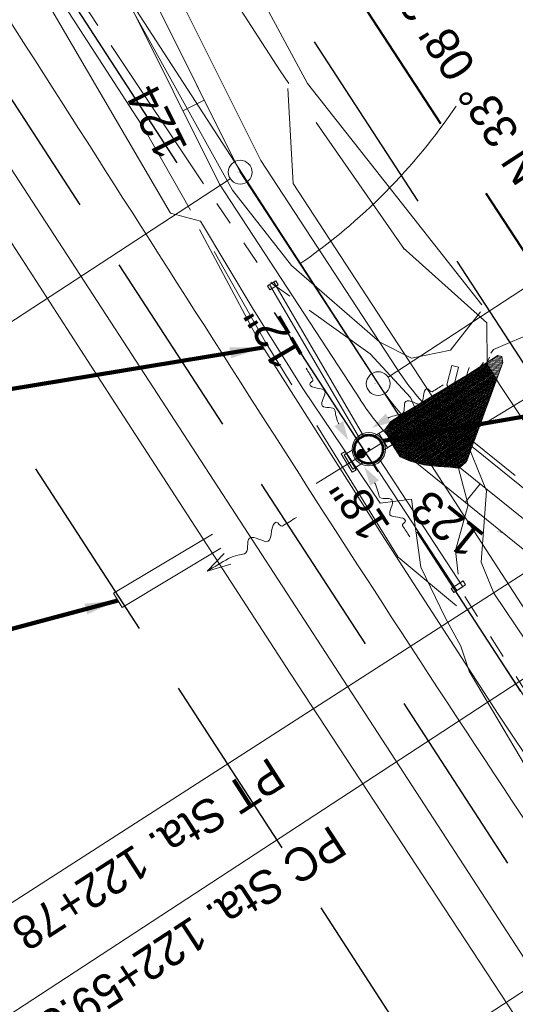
# Model space of a CAD drawing. Header units: feet. Extents: x 2433273 to 2447442, y 555003 to 575201.
# Tile 62 of 226: x 2438752 to 2438856, y 562594 to 562801. Entities that reach past the tile are written whole.
import ezdxf
from ezdxf.enums import TextEntityAlignment as Align

# ---------------------------------------------------------------- set-up
doc = ezdxf.new("R2010")
doc.units = ezdxf.units.FT
doc.header["$LTSCALE"] = 50
doc.header["$MEASUREMENT"] = 0
for name, pattern in [('cl20', [100, 5, -5, 80, -5, 5]), ('cl50', [100, 7.5, -7.5, 70, -7.5, 7.5]), ('constlimit', [0.85, 0.65, -0.1, -0.1]), ('DGN Style 1', [291.026069, 0.484236, -290.541832]), ('DGN Style 2', [484.236387, 290.541832, -193.694555]), ('DGN Style 3', [677.930942, 484.236387, -193.694555]), ('DGN Style 4', [775.262456, 387.38911, -193.694555, 0.484236, -193.694555]), ('DGN Style 5', [338.965471, 145.270916, -193.694555]), ('DGN Style 6', [921.017609, 0.484236, -193.694555, 338.965471, -193.694555, 0.484236, -193.694555]), ('DGN Style 7', [968.472775, 435.812749, -193.694555, 145.270916, -193.694555]), ('drainage01', [1.6, 0.85, -0.75]), ('esmtshpr', [5.35, 1, -0.175, -0.175, 4]), ('esmtuex', [4.65, 0.8, -0.275, -0.275, 0.8, -0.3, 0.8, -0.3, 0.8, -0.3]), ('fencepr', [1, 0.925, 0.075]), ('rowex', [4.85, 0.8, -0.375, -0.375, 0.8, -0.3, 0.8, -0.3, 0.8, -0.3]), ('stream', [1.4, 0.7, -0.1, 0.1, -0.1, 0.1, -0.1, 0.1, -0.1]), ('treert', [0.3, -0.15, -0.15])]:
    doc.linetypes.add(name, pattern=pattern)
for name, color, linetype, lineweight in [('DR_P_Cells', 151, 'Continuous', 0), ('DR_P_Cells (Construction)', 151, 'Continuous', 0), ('DR_P_Flow_Arrow', 151, 'Continuous', 13), ('DR_P_Headwall', 120, 'Continuous', 13), ('DR_P_Storm_Sewer', 151, 'Continuous', 13), ('DR_P_Text', 7, 'Continuous', 13), ('DR_X_Culvert', 4, 'DGN Style 1', 0), ('DR_X_Ditch', 133, 'stream', 0), ('DR_X_Flow_Arrow', 151, 'Continuous', 0), ('EV_Ecological_Wetlands', 151, 'stream', 13), ('GE_P_CL_50', 7, 'cl50', 13), ('GK_Drainage_Nodes (Construction)', 7, 'Continuous', 53), ('PV_P_Bikeway', 193, 'Continuous', 13), ('PV_X_EOP', 7, 'DGN Style 3', 0), ('RD_P_Fence', 230, 'fencepr', 13), ('RD_X_GR_Lt', 97, 'Continuous', 0), ('RW_P_Const_Limits', 120, 'constlimit', 0), ('RW_P_Esmt_SH', 193, 'esmtshpr', 40), ('RW_X_CL_20', 6, 'cl20', 0), ('RW_X_Esmt_U', 6, 'esmtuex', 30), ('RW_X_Fee_RW', 6, 'rowex', 30), ('SV_X_Break_Lines', 4, 'DGN Style 2', 0), ('SV_X_Text', 7, 'Continuous', 0), ('UT_X_Overhead_Electric', 1, 'Continuous', 0), ('VG_X_Tree_Line_Rt', 3, 'treert', 0)]:
    doc.layers.add(name, color=color, linetype=linetype, lineweight=lineweight)
doc.layers.add('GK_Visualization', color=30, linetype='Continuous', lineweight=13, plot=False)
doc.styles.add('Slanted-Normal LS 0.50', font='font31.shx', dxfattribs={"height": 0.14})
doc.styles.add('Slanted-Normal LS 0.50_0', font='font31.shx')
doc.styles.add('Style-font30', font='font30.shx')
doc.styles.add('Style-font31', font='font31.shx')
doc.dimstyles.new('Dec-0  Slanted', dxfattribs={"dimscale": 50, "dimtxt": 0.14, "dimasz": 0.14, "dimexe": 0.07, "dimexo": 0.07, "dimgap": 0.07, "dimtad": 1, "dimdec": 0, "dimzin": 3, "dimdsep": 46, "dimtxsty": 'Slanted-Normal LS 0.50_0', "dimcen": 0.09, "dimclrd": 97, "dimclre": 97, "dimclrt": 7, "dimadec": 0, "dimazin": 3, "dimtfac": 1, "dimtdec": 0, "dimtofl": 0, "dimtmove": 1, "dimatfit": 1, "dimfxl": 1, "dimtzin": 3, "dimlwd": 0, "dimlwe": 0, "dimarcsym": 0})

# ---------------------------------------------------------------- blocks, each defined once
blk = doc.blocks.new('X_26')
at = {"layer": 'GK_Visualization', "color": 1, "linetype": 'Continuous', "lineweight": 0}
for p, q in [((-0.07, -0.07), (0.07, 0.07)), ((-0.07, 0.07), (0.07, -0.07))]:
    blk.add_line(p, q, dxfattribs=at)
blk = doc.blocks.new('X_27')
at = {"layer": 'GK_Visualization', "color": 1, "linetype": 'Continuous', "lineweight": 0}
for p, q in [((-0.07, -0.07), (0.07, 0.07)), ((-0.07, 0.07), (0.07, -0.07))]:
    blk.add_line(p, q, dxfattribs=at)
blk = doc.blocks.new('X_57')
at = {"layer": 'GK_Visualization', "color": 1, "linetype": 'Continuous', "lineweight": 0}
for p, q in [((-0.07, -0.07), (0.07, 0.07)), ((-0.07, 0.07), (0.07, -0.07))]:
    blk.add_line(p, q, dxfattribs=at)
blk = doc.blocks.new('DFL-X_16')
at = {"layer": 'DR_X_Flow_Arrow', "color": 151, "linetype": 'Continuous', "lineweight": 0, "flags": 128}
blk.add_lwpolyline([(-0.08, -0.0214), (0, 0), (-0.08, 0.0215)], dxfattribs=at)
at = {"layer": 'DR_X_Flow_Arrow', "color": 151, "linetype": 'Continuous', "lineweight": 0}
blk.add_open_spline([(0, 0), (-0.0277, 0.0001), (-0.0554, 0.0002), (-0.0831, 0.0003), (-0.0943, 0.0003), (-0.1051, 0.005), (-0.116, 0.0078), (-0.1231, 0.0095), (-0.1298, 0.0131), (-0.1368, 0.015), (-0.1547, 0.0198), (-0.1638, -0.0202), (-0.1793, -0.0217), (-0.1968, -0.0235), (-0.2129, 0.0182), (-0.2278, 0.0195), (-0.2439, 0.0209), (-0.2648, -0.0281), (-0.2838, -0.0217), (-0.2906, -0.0195), (-0.2867, 0.0007), (-0.2951, 0.0006), (-0.3134, 0.0004), (-0.3317, 0.0002), (-0.35, 0)], degree=3, knots=[0, 0, 0, 0, 0.203531, 0.203531, 0.203531, 0.286234, 0.286234, 0.286234, 0.340272, 0.340272, 0.340272, 0.477755, 0.477755, 0.477755, 0.633727, 0.633727, 0.633727, 0.804111, 0.804111, 0.804111, 0.865463, 0.865463, 0.865463, 1, 1, 1, 1], dxfattribs=at)
blk = doc.blocks.new('X_158')
at = {"layer": 'GK_Visualization', "color": 1, "linetype": 'Continuous', "lineweight": 0}
for p, q in [((-0.07, -0.07), (0.07, 0.07)), ((-0.07, 0.07), (0.07, -0.07))]:
    blk.add_line(p, q, dxfattribs=at)
blk = doc.blocks.new('X_159')
at = {"layer": 'GK_Visualization', "color": 1, "linetype": 'Continuous', "lineweight": 0}
for p, q in [((-0.07, -0.07), (0.07, 0.07)), ((-0.07, 0.07), (0.07, -0.07))]:
    blk.add_line(p, q, dxfattribs=at)
blk = doc.blocks.new('SURVPN-CROSS_99')
at = {"layer": 'GK_Visualization', "color": 30, "linetype": 'Continuous', "lineweight": 0}
for p, q in [((0.07, 0), (-0.07, 0)), ((0, 0.07), (0, -0.07))]:
    blk.add_line(p, q, dxfattribs=at)
blk = doc.blocks.new('SURVPN-CROSS_100')
at = {"layer": 'GK_Visualization', "color": 30, "linetype": 'Continuous', "lineweight": 0}
for p, q in [((0.07, 0), (-0.07, 0)), ((0, 0.07), (0, -0.07))]:
    blk.add_line(p, q, dxfattribs=at)
blk = doc.blocks.new('SURVPN-CROSS_101')
at = {"layer": 'GK_Visualization', "color": 30, "linetype": 'Continuous', "lineweight": 0}
for p, q in [((0.07, 0), (-0.07, 0)), ((0, 0.07), (0, -0.07))]:
    blk.add_line(p, q, dxfattribs=at)
blk = doc.blocks.new('SURVPN-CROSS_102')
at = {"layer": 'GK_Visualization', "color": 30, "linetype": 'Continuous', "lineweight": 0}
for p, q in [((0.07, 0), (-0.07, 0)), ((0, 0.07), (0, -0.07))]:
    blk.add_line(p, q, dxfattribs=at)
blk = doc.blocks.new('DFL-P_4')
at = {"layer": 'DR_P_Flow_Arrow', "color": 151, "linetype": 'Continuous', "lineweight": 13}
blk.add_open_spline([(-0.0799, 0.0002), (-0.081, 0.0002), (-0.082, 0.0002), (-0.0831, 0.0002), (-0.0943, 0.0003), (-0.1051, 0.005), (-0.116, 0.0077), (-0.1231, 0.0095), (-0.1298, 0.0131), (-0.1368, 0.015), (-0.1547, 0.0198), (-0.1638, -0.0202), (-0.1792, -0.0218), (-0.1968, -0.0235), (-0.2129, 0.0182), (-0.2277, 0.0195), (-0.244, 0.0209), (-0.2647, -0.0282), (-0.2838, -0.0218), (-0.2906, -0.0194), (-0.2867, 0.0007), (-0.2951, 0.0006), (-0.3134, 0.0004), (-0.3317, 0.0002), (-0.35, 0)], degree=3, knots=[0, 0, 0, 0, 0.009646, 0.009646, 0.009646, 0.112481, 0.112481, 0.112481, 0.179673, 0.179673, 0.179673, 0.350625, 0.350625, 0.350625, 0.544565, 0.544565, 0.544565, 0.756426, 0.756426, 0.756426, 0.832712, 0.832712, 0.832712, 1, 1, 1, 1], dxfattribs=at)
at = {"layer": 'DR_P_Flow_Arrow', "color": 151, "linetype": 'Continuous', "lineweight": 0, "extrusion": (0, 0, -1)}
blk.add_solid([(0.08, 0.0215), (0, 0), (0.08, -0.0214)], dxfattribs=at)
blk = doc.blocks.new('DFL-P_5')
at = {"layer": 'DR_P_Flow_Arrow', "color": 151, "linetype": 'Continuous', "lineweight": 13}
blk.add_open_spline([(-0.0799, 0.0002), (-0.081, 0.0002), (-0.082, 0.0002), (-0.0831, 0.0002), (-0.0943, 0.0003), (-0.1051, 0.005), (-0.116, 0.0078), (-0.1231, 0.0095), (-0.1298, 0.0131), (-0.1368, 0.015), (-0.1547, 0.0198), (-0.1638, -0.0202), (-0.1793, -0.0218), (-0.1968, -0.0235), (-0.2129, 0.0182), (-0.2278, 0.0195), (-0.2439, 0.0209), (-0.2651, -0.0279), (-0.2838, -0.0218), (-0.2905, -0.0195), (-0.2867, 0.0007), (-0.2951, 0.0006), (-0.3134, 0.0004), (-0.3317, 0.0002), (-0.35, 0)], degree=3, knots=[0, 0, 0, 0, 0.009646, 0.009646, 0.009646, 0.112481, 0.112481, 0.112481, 0.179673, 0.179673, 0.179673, 0.350625, 0.350625, 0.350625, 0.544565, 0.544565, 0.544565, 0.756426, 0.756426, 0.756426, 0.832712, 0.832712, 0.832712, 1, 1, 1, 1], dxfattribs=at)
at = {"layer": 'DR_P_Flow_Arrow', "color": 151, "linetype": 'Continuous', "lineweight": 0, "extrusion": (0, 0, -1)}
blk.add_solid([(0.08, 0.0215), (0, 0), (0.08, -0.0214)], dxfattribs=at)
blk = doc.blocks.new('MH3-72D-P')
at = {"layer": 'DR_P_Cells', "linetype": 'Continuous', "lineweight": 0}
h = blk.add_hatch(color=151, dxfattribs=at)
edge = h.paths.add_edge_path()
edge.add_arc((0, -1.83), 1, 0, 360)
at = {"layer": 'DR_P_Cells', "color": 151, "linetype": 'Continuous', "lineweight": 13}
blk.add_circle((0, 0), 3.5, dxfattribs=at)
at = {"layer": 'DR_P_Cells (Construction)', "color": 20, "linetype": 'drainage01', "lineweight": 0}
blk.add_circle((0, 0), 3, dxfattribs=at)
at = {"layer": 'GK_Drainage_Nodes (Construction)', "color": 61, "linetype": 'DGN Style 6', "lineweight": 53}
blk.add_circle((0, 0), 3, dxfattribs=at)
at = {"layer": 'GK_Drainage_Nodes (Construction)', "color": 21, "linetype": 'DGN Style 2', "lineweight": 53}
blk.add_point((0, 3), dxfattribs=at)
at = {"layer": 'GK_Drainage_Nodes (Construction)', "color": 151, "linetype": 'DGN Style 7', "lineweight": 53}
blk.add_point((0, 0), dxfattribs=at)
at = {"layer": 'GK_Drainage_Nodes (Construction)', "color": 40, "linetype": 'DGN Style 4', "lineweight": 53}
blk.add_point((0, 0), dxfattribs=at)
at = {"layer": 'GK_Drainage_Nodes (Construction)', "color": 21, "linetype": 'DGN Style 5', "lineweight": 53}
blk.add_point((0, -1.83), dxfattribs=at)
at = {"layer": 'GK_Drainage_Nodes (Construction)', "color": 223, "linetype": 'DGN Style 1', "lineweight": 53}
blk.add_point((0, -3), dxfattribs=at)
blk = doc.blocks.new('DFL-P_12')
at = {"layer": 'DR_P_Flow_Arrow', "color": 151, "linetype": 'Continuous', "lineweight": 13}
blk.add_open_spline([(-0.0799, 0.0002), (-0.081, 0.0002), (-0.082, 0.0002), (-0.0831, 0.0002), (-0.0943, 0.0003), (-0.1051, 0.005), (-0.116, 0.0078), (-0.1231, 0.0095), (-0.1298, 0.0131), (-0.1368, 0.015), (-0.1547, 0.0198), (-0.1638, -0.0202), (-0.1793, -0.0218), (-0.1968, -0.0235), (-0.2129, 0.0182), (-0.2277, 0.0195), (-0.2439, 0.0209), (-0.2647, -0.0282), (-0.2838, -0.0218), (-0.2906, -0.0194), (-0.2867, 0.0007), (-0.2951, 0.0006), (-0.3134, 0.0004), (-0.3317, 0.0002), (-0.35, 0)], degree=3, knots=[0, 0, 0, 0, 0.009646, 0.009646, 0.009646, 0.112481, 0.112481, 0.112481, 0.179673, 0.179673, 0.179673, 0.350625, 0.350625, 0.350625, 0.544565, 0.544565, 0.544565, 0.756426, 0.756426, 0.756426, 0.832712, 0.832712, 0.832712, 1, 1, 1, 1], dxfattribs=at)
at = {"layer": 'DR_P_Flow_Arrow', "color": 151, "linetype": 'Continuous', "lineweight": 0, "extrusion": (0, 0, -1)}
blk.add_solid([(0.08, 0.0215), (0, 0), (0.08, -0.0214)], dxfattribs=at)

msp = doc.modelspace()

# ---------------------------------------------------------------- hatches: boundary and pattern name
at = {"layer": 'EV_Ecological_Wetlands', "linetype": 'Continuous'}
h = msp.add_hatch(dxfattribs=at)
h.set_pattern_fill('HATCH', color=256, style=0, pattern_type=2)
h.set_pattern_definition([(168.1391, (2438810.34832, 562695.60616), (-0.0513842, -0.2446623), [])])
h.paths.add_polyline_path([(2438853.19, 562729.77), (2438852.39, 562730), (2438845.91, 562725.9), (2438831.8, 562717.37), (2438829.86, 562716.11), (2438828.61, 562714.41), (2438829.75, 562712.02), (2438831.8, 562708.72), (2438833.96, 562707.81), (2438836.8, 562707.01), (2438839.99, 562706.67), (2438842.27, 562706.56), (2438844.2, 562706.33), (2438845.79, 562707.7), (2438853.42, 562728.52)])
h = msp.add_hatch(dxfattribs=at)
h.set_pattern_fill('HATCH', color=256, style=0, pattern_type=2)
h.set_pattern_definition([(213.13908, (2438772.7972, 562673.42671), (0.1366683, -0.2093365), [])])
h.paths.add_polyline_path([(2438845.91, 562725.9), (2438831.8, 562717.37), (2438829.86, 562716.11), (2438828.61, 562714.41), (2438829.75, 562712.02), (2438831.8, 562708.72), (2438833.96, 562707.81), (2438836.8, 562707.01), (2438839.99, 562706.67), (2438842.27, 562706.56), (2438844.2, 562706.33), (2438845.79, 562707.7), (2438852.1, 562724.91), (2438850.11, 562728.21), (2438850.11, 562728.55)])

# ---------------------------------------------------------------- linework, layer by layer
at = {"layer": 'DR_P_Headwall', "linetype": 'Continuous'}
for p, q in [((2438803.94, 562744.68), (2438805.66, 562745.69)), ((2438804.44, 562743.82), (2438803.94, 562744.68)), ((2438806.17, 562744.83), (2438804.44, 562743.82)), ((2438805.66, 562745.69), (2438806.17, 562744.83)), ((2438842.53, 562681.03), (2438845.05, 562682.67)), ((2438845.05, 562682.67), (2438845.59, 562681.83)), ((2438843.08, 562680.19), (2438842.53, 562681.03)), ((2438845.59, 562681.83), (2438843.08, 562680.19))]:
    msp.add_line(p, q, dxfattribs=at)
at = {"layer": 'DR_P_Storm_Sewer', "linetype": 'Continuous'}
for p, q in [((2438804.37, 562744.93), (2438805.23, 562745.44)), ((2438843.71, 562680.6), (2438826.17, 562707.47)), ((2438844.97, 562681.42), (2438827.43, 562708.29)), ((2438844.97, 562681.42), (2438843.71, 562680.6))]:
    msp.add_line(p, q, dxfattribs=at)
at = {"layer": 'DR_P_Storm_Sewer'}
for p, q in [((2438804.37, 562744.93), (2438823.29, 562712.61)), ((2438805.23, 562745.44), (2438824.15, 562713.12)), ((2438841.65, 562723.85), (2438842.66, 562727.93)), ((2438842.66, 562727.93), (2438844.12, 562727.57)), ((2438843.25, 562724.09), (2438844.12, 562727.57)), ((2438843.26, 562721.17), (2438841.65, 562723.85)), ((2438843.25, 562724.09), (2438845.83, 562719.81)), ((2438826.39, 562713.07), (2438843.64, 562723.45)), ((2438828.2, 562710.07), (2438845.45, 562720.45)), ((2438843.26, 562721.17), (2438844.87, 562718.5)), ((2438845.83, 562719.81), (2438849.31, 562718.94)), ((2438844.87, 562718.5), (2438848.95, 562717.49)), ((2438848.95, 562717.49), (2438849.31, 562718.94)), ((2438819.39, 562709.32), (2438820.25, 562709.83)), ((2438819.39, 562709.32), (2438821.71, 562705.46)), ((2438820.08, 562709.14), (2438822.21, 562710.42)), ((2438820.08, 562709.14), (2438821.88, 562706.14)), ((2438820.25, 562709.83), (2438822.57, 562705.97)), ((2438821.88, 562706.14), (2438824.15, 562707.51)), ((2438821.71, 562705.46), (2438822.57, 562705.97))]:
    msp.add_line(p, q, dxfattribs=at)
at = {"layer": 'DR_X_Culvert'}
for p, q in [((2438771.58, 562680.03), (2438827.42, 562713.55)), ((2438827.42, 562713.55), (2438829.22, 562710.55)), ((2438773.39, 562677.03), (2438829.22, 562710.55)), ((2438771.58, 562680.03), (2438773.39, 562677.03))]:
    msp.add_line(p, q, dxfattribs=at)
at = {"layer": 'DR_X_Ditch', "ltscale": 0.500001}
msp.add_line((2438828.28, 562711.82), (2438814.15, 562703.08), dxfattribs=at)
at = {"layer": 'DR_X_Ditch', "flags": 128}
for points in [[(2438426.94, 563322.08), (2438429.96, 563317.2), (2438433.74, 563310.98), (2438442.57, 563297.94), (2438459.4, 563273.06), (2438485.98, 563228.7), (2438519.05, 563177.34), (2438551.52, 563127.6), (2438581.58, 563085.35), (2438609.49, 563037.85), (2438638.6, 562994), (2438664.58, 562952.36), (2438671.49, 562946.26), (2438698.09, 562899.74), (2438737.02, 562841.54), (2438766.62, 562801.84), (2438792.97, 562762.38), (2438804.8, 562745.18), (2438825.52, 562730.38), (2438834, 562721.17), (2438836.67, 562715.04), (2438832.12, 562713.91), (2438828.09, 562712.05)], [(2439070.86, 562331.38), (2439041.59, 562379.04), (2439018.47, 562411.94), (2438988.48, 562457.87), (2438960.45, 562500.75), (2438930.48, 562546.64), (2438894.62, 562597.22), (2438886.75, 562614.97), (2438874.9, 562632.61), (2438857.05, 562661.22), (2438844.34, 562681.01), (2438843.49, 562689.03), (2438846.12, 562698.59), (2438842.07, 562714.03), (2438846.58, 562728.37), (2438848.57, 562731.81)]]:
    msp.add_lwpolyline(points, dxfattribs=at)
at = {"layer": 'DR_X_Ditch', "ltscale": 0.500001, "flags": 128}
msp.add_lwpolyline([(2438866.64, 562737.78), (2438851.48, 562731.29), (2438845.14, 562723.07), (2438828.5, 562711.82)], dxfattribs=at)
at = {"layer": 'EV_Ecological_Wetlands', "linetype": 'Continuous', "flags": 128}
for points in [[(2438853.19, 562729.77), (2438852.39, 562730), (2438845.91, 562725.9), (2438831.8, 562717.37), (2438829.86, 562716.11), (2438828.61, 562714.41), (2438829.75, 562712.02), (2438831.8, 562708.72), (2438833.96, 562707.81), (2438836.8, 562707.01), (2438839.99, 562706.67), (2438842.27, 562706.56), (2438844.2, 562706.33), (2438845.79, 562707.7), (2438853.42, 562728.52), (2438853.19, 562729.77)], [(2438845.91, 562725.9), (2438831.8, 562717.37), (2438829.86, 562716.11), (2438828.61, 562714.41), (2438829.75, 562712.02), (2438831.8, 562708.72), (2438833.96, 562707.81), (2438836.8, 562707.01), (2438839.99, 562706.67), (2438842.27, 562706.56), (2438844.2, 562706.33), (2438845.79, 562707.7), (2438852.1, 562724.91), (2438850.11, 562728.21), (2438850.11, 562728.55), (2438845.91, 562725.9)]]:
    msp.add_lwpolyline(points, close=True, dxfattribs=at)
at = {"layer": 'EV_Ecological_Wetlands', "ltscale": 0.500001, "flags": 128}
msp.add_lwpolyline([(2438853.42, 562728.52), (2438845.79, 562707.7), (2438844.2, 562706.33), (2438842.27, 562706.56), (2438839.99, 562706.67), (2438836.8, 562707.01), (2438833.96, 562707.81), (2438831.8, 562708.72), (2438829.75, 562712.02), (2438828.61, 562714.41), (2438829.86, 562716.11), (2438831.8, 562717.37), (2438845.91, 562725.9), (2438852.39, 562730), (2438853.19, 562729.77), (2438853.42, 562728.52)], close=True, dxfattribs=at)
at = {"layer": 'GE_P_CL_50'}
for p, q in [((2438798.19, 562768.53), (2438737, 562891.28)), ((2438827.21, 562724.09), (2438798.19, 562768.53)), ((2438865.65, 562689.3), (2438839.76, 562710.2))]:
    msp.add_line(p, q, dxfattribs=at)
at = {"layer": 'GE_P_CL_50', "linetype": 'Continuous'}
for p, q in [((2438829.3, 562725.45), (2438973.55, 562819.63)), ((2438842.06, 562711.18), (2438983.68, 562797.32)), ((2438790.64, 562783.68), (2438786.16, 562781.45)), ((2438796.1, 562767.16), (2438650, 562671.78)), ((2438848.65, 562703.02), (2438845.51, 562699.13)), ((2438863.55, 562687.94), (2438721.83, 562596.76)), ((2438876.11, 562674.05), (2438732.55, 562580.32)), ((2438906.14, 562628.05), (2438750.43, 562526.4))]:
    msp.add_line(p, q, dxfattribs=at)
for centre in [(2438798.19, 562768.53), (2438827.21, 562724.09), (2438839.76, 562710.2)]:
    msp.add_circle(centre, 2.5, dxfattribs=at)
msp.add_arc((2438739.68, 562852.51), 125.32, 304.5486, 326.0022, dxfattribs=at)
at = {"layer": 'GE_P_CL_50', "extrusion": (0, 0, -1)}
msp.add_arc((-2438877.45, 562756.89), 60, 308.916, 326.8609, dxfattribs=at)
at = {"layer": 'GK_Visualization', "color": 1, "flags": 128}
for points in [[(2438832.38, 562716.15), (2438798.19, 562768.53), (2438737, 562891.28), (2438516.53, 563228.98), (2438451.46, 563305.92), (2438322.11, 563526.77), (2438051.49, 563959.19, 0.050315), (2438044.1, 563968.71), (2437880.68, 564140.54), (2437633.61, 564452.55)], [(2438934.14, 562575.7, -0.038042), (2438929.75, 562583.69), (2438912.62, 562621.43, 0.038042), (2438908.23, 562629.42), (2438878.2, 562675.41, 0.07846), (2438865.65, 562689.3), (2438839.76, 562710.2, -0.07846), (2438827.21, 562724.09)]]:
    msp.add_lwpolyline(points, format="xyb", dxfattribs=at)
at = {"layer": 'GK_Visualization', "color": 30, "extrusion": (0, 0, -1)}
msp.add_arc((-2438877.45, 562756.89), 60, 308.916, 326.8609, dxfattribs=at)
at = {"layer": 'PV_P_Bikeway'}
for p, q in [((2438802.53, 562771.02), (2438741.35, 562893.77)), ((2438793.84, 562766.04), (2438732.66, 562888.79)), ((2438830.96, 562727.48), (2438802.53, 562771.02)), ((2438823.45, 562720.69), (2438793.84, 562766.04)), ((2438868.79, 562693.19), (2438843.51, 562713.6)), ((2438862.51, 562685.41), (2438836, 562706.81))]:
    msp.add_line(p, q, dxfattribs=at)
at = {"layer": 'PV_P_Bikeway', "extrusion": (0, 0, -1)}
for centre in [(-2438881.2, 562760.28), (-2438873.69, 562753.49)]:
    msp.add_arc(centre, 60, 308.916, 326.8609, dxfattribs=at)
at = {"layer": 'PV_X_EOP', "flags": 128}
msp.add_lwpolyline([(2439040.14, 562309.3), (2439009.78, 562355.16), (2438971.34, 562413.47), (2438913.66, 562502.63), (2438858.72, 562587.13), (2438808.67, 562663.22), (2438771.18, 562721.04), (2438722.9, 562795.76), (2438682.95, 562856.26), (2438650.33, 562905.47), (2438611.11, 562965.48), (2438578.61, 563014.82), (2438534.35, 563081.25), (2438489.74, 563150.12), (2438459.1, 563197.43), (2438407.04, 563277.71), (2438370.55, 563334.35), (2438335.96, 563389.2), (2438298.93, 563447.36), (2438261.83, 563505.93), (2438231.63, 563553.18), (2438195.03, 563611.06), (2438162.75, 563662.18), (2438137.43, 563702.51)], dxfattribs=at)
at = {"layer": 'PV_X_EOP'}
msp.add_open_spline([(2437738.68, 564441.35), (2437720.9, 564441.13), (2437703.13, 564440.92), (2437685.35, 564440.71), (2437668.56, 564440.51), (2437651.78, 564439.93), (2437634.99, 564439.67), (2437617.86, 564439.4), (2437600.73, 564439.47), (2437583.6, 564439.24), (2437563.34, 564438.98), (2437543.08, 564438.4), (2437522.83, 564437.92), (2437506.58, 564437.54), (2437490.35, 564436.67), (2437474.12, 564435.8), (2437461.69, 564435.14), (2437449.61, 564432.12), (2437437.43, 564429), (2437427.84, 564426.54), (2437419.51, 564423.22), (2437411.47, 564415.29), (2437404.31, 564408.23), (2437401.14, 564400.03), (2437400.27, 564391.69), (2437399.58, 564385.08), (2437400.88, 564377.83), (2437404.34, 564371.38), (2437407.05, 564366.35), (2437409.78, 564361.77), (2437414.16, 564358.52), (2437418.57, 564355.24), (2437422.98, 564352.16), (2437427.57, 564349.24), (2437442.23, 564339.91), (2437456.8, 564330.46), (2437471.58, 564321.33), (2437486.7, 564311.99), (2437501.8, 564302.64), (2437516.98, 564293.4), (2437532.81, 564283.78), (2437548.7, 564274.25), (2437564.52, 564264.6), (2437581.06, 564254.5), (2437597.57, 564244.35), (2437614.12, 564234.27), (2437628.9, 564225.26), (2437643.68, 564216.26), (2437658.47, 564207.25), (2437675.31, 564196.99), (2437692.15, 564186.71), (2437709, 564176.44), (2437724.77, 564166.84), (2437740.63, 564157.4), (2437756.41, 564147.81), (2437773.76, 564137.27), (2437791.07, 564126.66), (2437808.19, 564115.76), (2437822.45, 564106.67), (2437836.71, 564097.59), (2437850.97, 564088.5), (2437865.18, 564078.28), (2437879.39, 564068.06), (2437893.6, 564057.83), (2437906.73, 564046.82), (2437919.87, 564035.8), (2437933, 564024.79), (2437946.01, 564012.17), (2437959.03, 563999.55), (2437972.04, 563986.93), (2437983.58, 563973.64), (2437995.13, 563960.35), (2438006.67, 563947.06), (2438018.72, 563930.8), (2438030.78, 563914.53), (2438042.84, 563898.27), (2438052.04, 563884.46), (2438061.24, 563870.65), (2438070.45, 563856.84), (2438081.36, 563840.47), (2438091.62, 563823.66), (2438102.32, 563807.15), (2438111.24, 563793.38), (2438120.16, 563779.61), (2438129.09, 563765.84), (2438139.84, 563749.28), (2438150.66, 563732.76), (2438161.38, 563716.17), (2438171.62, 563700.32), (2438181.62, 563684.32), (2438191.65, 563668.33), (2438200.74, 563653.83), (2438209.82, 563639.31), (2438218.91, 563624.81), (2438227.94, 563610.41), (2438236.97, 563596.01), (2438246.02, 563581.63), (2438256.07, 563565.67), (2438266.52, 563549.97), (2438276.63, 563534.04), (2438287.44, 563517.02), (2438298.1, 563499.9), (2438308.91, 563482.88), (2438319.89, 563465.61), (2438331.01, 563448.42), (2438341.94, 563431.12), (2438351.22, 563416.44), (2438360.47, 563401.74), (2438369.72, 563387.04), (2438379.78, 563371.04), (2438389.69, 563354.94), (2438399.85, 563339.01), (2438411.76, 563320.35), (2438423.98, 563301.89), (2438435.99, 563283.3), (2438447.16, 563266.03), (2438458.31, 563248.75), (2438469.48, 563231.48), (2438479.92, 563215.33), (2438490.32, 563199.15), (2438500.89, 563183.08), (2438510.59, 563168.34), (2438520.32, 563153.62), (2438530.04, 563138.88), (2438540.36, 563123.21), (2438550.71, 563107.55), (2438561.01, 563091.86), (2438570.87, 563076.84), (2438580.36, 563061.59), (2438590.09, 563046.49), (2438600.15, 563030.88), (2438610.24, 563015.29), (2438620.3, 562999.68), (2438629.84, 562984.86), (2438639.27, 562969.97), (2438648.82, 562955.15), (2438658.88, 562939.55), (2438669.25, 562924.16), (2438679.37, 562908.59), (2438689.76, 562892.59), (2438699.94, 562876.45), (2438710.33, 562860.45), (2438720.18, 562845.3), (2438730.45, 562830.42), (2438740.2, 562815.21), (2438750.07, 562799.84), (2438759.91, 562784.45), (2438769.74, 562769.05), (2438779.89, 562753.17), (2438790.02, 562737.29), (2438800.16, 562721.41), (2438809.45, 562706.87), (2438818.77, 562692.35), (2438828.16, 562677.88), (2438838.5, 562661.93), (2438848.97, 562646.06), (2438859.42, 562630.18), (2438871.62, 562611.63), (2438884.06, 562593.24), (2438896.14, 562574.62), (2438907.46, 562557.18), (2438918.7, 562539.69), (2438929.95, 562522.21), (2438942.38, 562502.9), (2438954.78, 562483.58), (2438967.22, 562464.28), (2438977.57, 562448.22), (2438988.15, 562432.32), (2438998.56, 562416.3), (2439008.97, 562400.27), (2439018.91, 562383.94), (2439029.48, 562368.02), (2439039.3, 562353.25), (2439049.12, 562338.48), (2439058.94, 562323.71)], degree=3, knots=[0, 0, 0, 0, 0.008391, 0.008391, 0.008391, 0.016317, 0.016317, 0.016317, 0.024404, 0.024404, 0.024404, 0.033969, 0.033969, 0.033969, 0.041641, 0.041641, 0.041641, 0.047512, 0.047512, 0.047512, 0.052131, 0.052131, 0.052131, 0.056242, 0.056242, 0.056242, 0.059501, 0.059501, 0.059501, 0.062047, 0.062047, 0.062047, 0.064614, 0.064614, 0.064614, 0.072814, 0.072814, 0.072814, 0.081201, 0.081201, 0.081201, 0.089946, 0.089946, 0.089946, 0.099094, 0.099094, 0.099094, 0.107266, 0.107266, 0.107266, 0.116579, 0.116579, 0.116579, 0.125294, 0.125294, 0.125294, 0.134876, 0.134876, 0.134876, 0.142857, 0.142857, 0.142857, 0.285714, 0.285714, 0.285714, 0.428571, 0.428571, 0.428571, 0.571429, 0.571429, 0.571429, 0.714286, 0.714286, 0.714286, 0.857143, 0.857143, 0.857143, 0.860938, 0.860938, 0.860938, 0.865439, 0.865439, 0.865439, 0.869191, 0.869191, 0.869191, 0.873707, 0.873707, 0.873707, 0.878023, 0.878023, 0.878023, 0.881937, 0.881937, 0.881937, 0.885824, 0.885824, 0.885824, 0.890137, 0.890137, 0.890137, 0.894749, 0.894749, 0.894749, 0.899429, 0.899429, 0.899429, 0.903401, 0.903401, 0.903401, 0.907724, 0.907724, 0.907724, 0.912786, 0.912786, 0.912786, 0.917489, 0.917489, 0.917489, 0.921887, 0.921887, 0.921887, 0.925923, 0.925923, 0.925923, 0.930216, 0.930216, 0.930216, 0.934324, 0.934324, 0.934324, 0.938571, 0.938571, 0.938571, 0.942602, 0.942602, 0.942602, 0.946847, 0.946847, 0.946847, 0.95121, 0.95121, 0.95121, 0.955343, 0.955343, 0.955343, 0.959521, 0.959521, 0.959521, 0.963829, 0.963829, 0.963829, 0.967775, 0.967775, 0.967775, 0.972122, 0.972122, 0.972122, 0.977199, 0.977199, 0.977199, 0.981954, 0.981954, 0.981954, 0.987205, 0.987205, 0.987205, 0.991573, 0.991573, 0.991573, 0.995944, 0.995944, 0.995944, 1, 1, 1, 1], dxfattribs=at)
at = {"layer": 'RD_P_Fence'}
for p, q in [((2438809.3, 562766.14), (2438808.21, 562786.11)), ((2438839.08, 562720.53), (2438809.3, 562766.14)), ((2438856.04, 562704.77), (2438842.96, 562715.32))]:
    msp.add_line(p, q, dxfattribs=at)
at = {"layer": 'RD_P_Fence', "extrusion": (0, 0, -1)}
msp.add_arc((-2438882.63, 562748.95), 52, 319.7027, 326.8609, dxfattribs=at)
at = {"layer": 'RD_X_GR_Lt', "flags": 128}
msp.add_lwpolyline([(2438789.62, 562756.5), (2438802, 562733.4), (2438828.55, 562691.58), (2438852.46, 562654.64), (2438869.69, 562628.84), (2438872.95, 562623.85), (2438885.45, 562607.72)], dxfattribs=at)
at = {"layer": 'RW_P_Const_Limits'}
for p, q in [((2438806.56, 562789.81), (2438778.56, 562833.48)), ((2438832.77, 562752.3), (2438806.56, 562789.81)), ((2438850.11, 562728.21), (2438850.05, 562736.87)), ((2438850.11, 562728.21), (2438852.69, 562723.93)), ((2438860.39, 562712.37), (2438852.69, 562723.93))]:
    msp.add_line(p, q, dxfattribs=at)
at = {"layer": 'RW_P_Const_Limits', "flags": 128}
for points in [[(2438778.14, 562777.45), (2438748.07, 562823.91), (2438727.99, 562864.19), (2438500.16, 563217.38), (2438487.39, 563232.46), (2438486.64, 563238.37)], [(2438831.37, 562687.64), (2438831.37, 562687.64), (2438803.53, 562732.81), (2438778.14, 562777.45)], [(2438850.05, 562736.87), (2438832.45, 562752.63), (2438832.77, 562752.3), (2438832.77, 562752.3)], [(2439072.62, 562374.18), (2439038.89, 562411.88), (2439011.57, 562453.73), (2438973.13, 562485.02), (2438947.46, 562529.26), (2438915.96, 562569.08), (2438847.61, 562674.18), (2438831.37, 562687.64)]]:
    msp.add_lwpolyline(points, dxfattribs=at)
at = {"layer": 'RW_P_Esmt_SH'}
msp.add_line((2438987.96, 562552.62), (2438343.18, 563540.24), dxfattribs=at)
at = {"layer": 'RW_X_CL_20'}
msp.add_line((2439330.9, 561875.89), (2438239.32, 563554.6), dxfattribs=at)
msp.add_line((2439330.9, 561875.89), (2438239.32, 563554.6), dxfattribs=at)
at = {"layer": 'RW_X_Esmt_U'}
for p, q in [((2438325.64, 563436.53), (2439337.6, 561880.25)), ((2438396.72, 563437.28), (2439387.9, 561912.96))]:
    msp.add_line(p, q, dxfattribs=at)
at = {"layer": 'RW_X_Fee_RW'}
for p, q in [((2439355.99, 561892.33), (2438264.63, 563570.71)), ((2439305.8, 561859.44), (2438214.01, 563538.49))]:
    msp.add_line(p, q, dxfattribs=at)
at = {"layer": 'SV_X_Break_Lines', "flags": 128}
for points in [[(2438437.51, 563330.18), (2438440.03, 563324.39), (2438467.22, 563280.8), (2438497.22, 563234.12), (2438528.87, 563186.12), (2438560.21, 563132.21), (2438588.17, 563087.15), (2438616.8, 563043.42), (2438645.96, 562997.73), (2438672.12, 562957.96), (2438676.58, 562950.81), (2438707.4, 562902.37), (2438747.66, 562846.33), (2438773.65, 562806), (2438796.59, 562764.77), (2438809.01, 562748.92), (2438827.53, 562732.84), (2438834.18, 562729.43), (2438842.41, 562731.11), (2438848.74, 562739.18)], [(2439065.44, 562327.77), (2439039.07, 562377.48), (2439014.86, 562409.73), (2438984.9, 562455.92), (2438957.03, 562498.4), (2438926.48, 562544.34), (2438891.71, 562596.75), (2438883.57, 562609.59), (2438867.28, 562628.3), (2438846.31, 562663.65), (2438844.56, 562668.91), (2438841.29, 562674.96), (2438836.16, 562685.52), (2438834.24, 562699.79), (2438827.62, 562698.94), (2438811.52, 562722.85), (2438800.91, 562739.72), (2438789.81, 562758.24), (2438783.5, 562759.91), (2438757.04, 562805.27), (2438727.25, 562847.38), (2438696.49, 562895.15), (2438668.64, 562941.92), (2438642.48, 562981.5), (2438608.66, 563032.42), (2438580.28, 563076.79), (2438548.33, 563125.91), (2438519.6, 563168.96), (2438490.04, 563215.64), (2438461.86, 563254.78), (2438461.66, 563254.88), (2438436.46, 563296.1), (2438429.65, 563309.01), (2438424.63, 563314.68)], [(2439074.22, 562333.78), (2439044.53, 562381.62), (2439024.9, 562409.07), (2439023.3, 562411.84), (2439022.21, 562415.74), (2438991.97, 562461.77), (2438964.29, 562504.27), (2438934.63, 562550.41), (2438899.84, 562601.77), (2438891, 562618.55), (2438880.09, 562635.25), (2438862.33, 562663.97), (2438851.53, 562680.06), (2438848.84, 562686.55), (2438850.01, 562701.57), (2438845.15, 562713.5), (2438848.59, 562725.42), (2438850.63, 562729.69)]]:
    msp.add_lwpolyline(points, dxfattribs=at)
at = {"layer": 'UT_X_Overhead_Electric', "flags": 128}
msp.add_lwpolyline([(2440484.94, 560125.89), (2440303.4, 560483.16), (2440077.36, 560814.73), (2439858.91, 561146.66), (2439663.79, 561442.6), (2439469.82, 561735.95), (2439281.04, 562024.84), (2439081.21, 562334.43), (2438862.95, 562669.03), (2438655.7, 562988.75), (2438247.85, 563617.47), (2438037.55, 563946.39), (2437842.2, 564172.7), (2437639.95, 564407.64)], dxfattribs=at)
at = {"layer": 'VG_X_Tree_Line_Rt', "flags": 128}
msp.add_lwpolyline([(2438685.72, 563019.3), (2438683.37, 562995.52), (2438698.57, 562978.91), (2438712.4, 562949.31), (2438742.88, 562910.41), (2438771.72, 562862.55), (2438812.35, 562787.14), (2438848.99, 562740.69)], dxfattribs=at)

# ---------------------------------------------------------------- block references
at = {"layer": 'DR_P_Cells', "color": 151, "linetype": 'Continuous', "lineweight": 13, "rotation": 300.9795999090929}
msp.add_blockref('MH3-72D-P', (2438825.21, 562710.31), dxfattribs=at)
msp.add_blockref('MH3-72D-P', (2438825.21, 562710.31), dxfattribs=at)
at = {"layer": 'DR_P_Flow_Arrow', "color": 151, "linetype": 'Continuous', "lineweight": 0}
for name, p, xscale, yscale, zscale, rotation in [('DFL-P_5', (2438820.92, 562712.22), 50.00000000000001, 50.00000000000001, 50.00000000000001, 300.3405241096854), ('DFL-P_12', (2438825.9, 562714.81), 50.00000000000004, 50.00000000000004, 50.00000000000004, 211.035775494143), ('DFL-P_4', (2438824.28, 562706.58), 50.00000000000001, 50.00000000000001, 50.00000000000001, 123.135698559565)]:
    msp.add_blockref(name, p, dxfattribs=dict(at, xscale=xscale, yscale=yscale, zscale=zscale, rotation=rotation))
at = {"layer": 'DR_X_Flow_Arrow', "color": 151, "linetype": 'Continuous', "lineweight": 0, "xscale": 62.5, "yscale": 62.5, "zscale": 62.5, "rotation": 210.9795999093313}
msp.add_blockref('DFL-X_16', (2438791.25, 562684.7), dxfattribs=at)
at = {"layer": 'GK_Visualization', "color": 1, "linetype": 'Continuous', "lineweight": 0}
for name, p in [('X_57', (2438798.19, 562768.53)), ('X_159', (2438827.21, 562724.09)), ('X_27', (2438836.59, 562709.72)), ('X_158', (2438839.76, 562710.2)), ('X_26', (2438853.07, 562692.91))]:
    msp.add_blockref(name, p, dxfattribs=at)
at = {"layer": 'GK_Visualization', "color": 30, "linetype": 'Continuous', "lineweight": 0}
for name, p in [('SURVPN-CROSS_100', (2438827.21, 562724.09)), ('SURVPN-CROSS_102', (2438832.38, 562716.15)), ('SURVPN-CROSS_101', (2438839.76, 562710.2)), ('SURVPN-CROSS_99', (2438827.96, 562642.61))]:
    msp.add_blockref(name, p, dxfattribs=at)

# ---------------------------------------------------------------- texts
at = {"layer": 'DR_P_Text', "style": 'Slanted-Normal LS 0.50'}
for s, rotation, p in [('12"', 120.3405, (2438805.61, 562726.33)), ('18"', 123.1357, (2438824.12, 562690.23))]:
    msp.add_text(s, height=7, rotation=rotation, dxfattribs=at).set_placement(p, align=Align.TOP_LEFT)
at = {"layer": 'GE_P_CL_50', "linetype": 'Continuous', "style": 'Style-font31'}
msp.add_text('N 33%%d 08\' 21" W', height=7, rotation=123.1391, dxfattribs=at).set_placement((2438838.33, 562792.81), align=Align.TOP_CENTER)
for s, rotation, p in [('124', 116.4943, (2438783.78, 562780.63)), ('123', 141.084, (2438843.86, 562697.25))]:
    msp.add_text(s, height=7, rotation=rotation, dxfattribs=at).set_placement(p, align=Align.CENTER)
for s, rotation, p in [('PT Sta. 122+78.16', 212.7576, (2438804.47, 562645.77)), ('PC Sta. 122+59.36', 213.1391, (2438817.31, 562631.48))]:
    msp.add_text(s, height=7, rotation=rotation, dxfattribs=at).set_placement(p)
at = {"layer": 'GK_Visualization', "color": 1, "style": 'Style-font30'}
for s, p in [('TEMP37', (2438798.19, 562768.53)), ('TEMP10016', (2438827.21, 562724.09)), ('TEMP107', (2438836.59, 562709.72)), ('TEMP10015', (2438839.76, 562710.2)), ('TEMP106', (2438853.07, 562692.91))]:
    msp.add_text(s, height=0.14, dxfattribs=at).set_placement(p, align=Align.RIGHT)

# ---------------------------------------------------------------- leaders
at = {"layer": 'SV_X_Text', "color": 97, "linetype": 'Continuous', "lineweight": 0, "annotation_type": 0, "has_hookline": 1}
for points, hookline_direction, text_width in [([(2438803, 562731.7), (2438749.41, 562722.87)], 1, 48.72), ([(2438828.32, 562712.05), (2438868.42, 562718.96)], 0, 106.83), ([(2438772.48, 562678.53), (2438749.71, 562672.45)], 1, 105.33)]:
    msp.add_leader(points, dimstyle='Dec-0  Slanted', override={"dimtad": 0, "dimclrd": 0, "dimlwd": 65534}, dxfattribs=dict(at, hookline_direction=hookline_direction, text_width=text_width))

doc.saveas('drawing.dxf')
